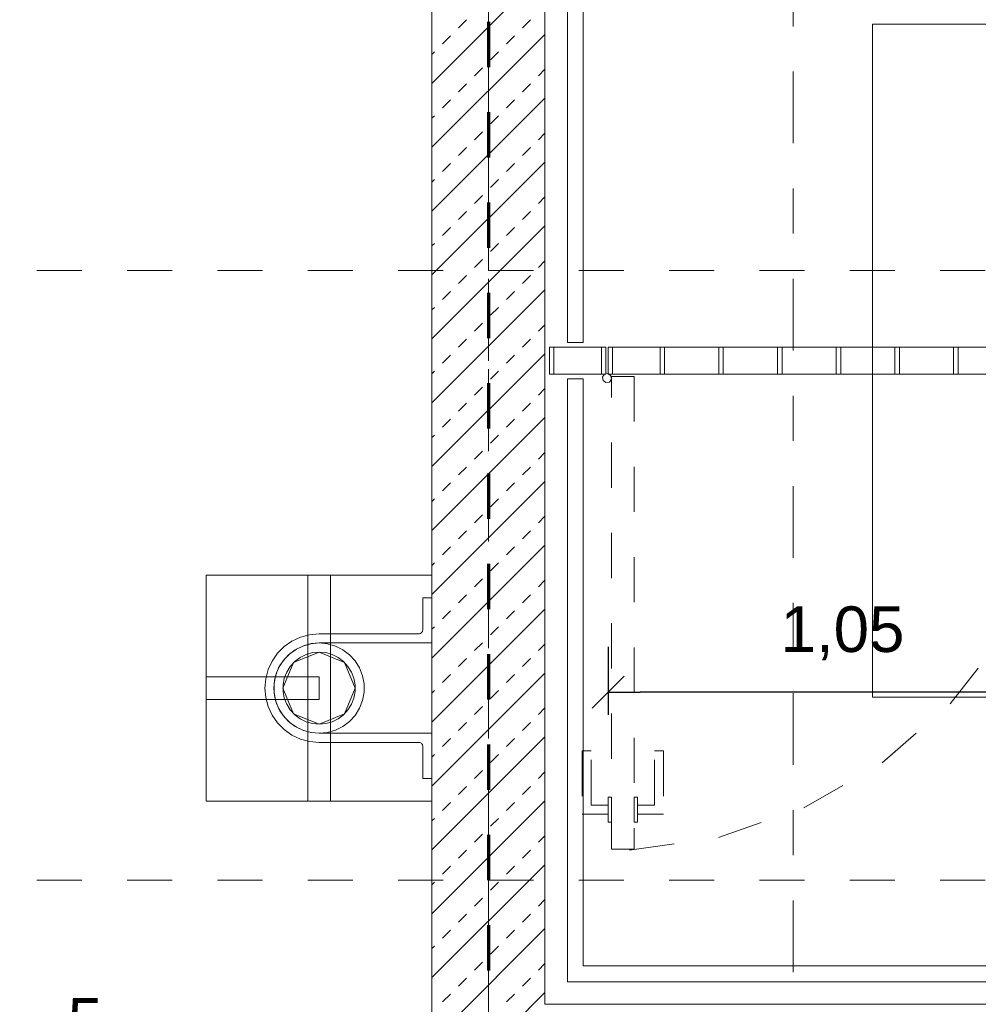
# Model space of a CAD drawing. Header units: metres. Extents: x -45.2 to 14.3, y -31.8 to 10.2.
# Tile 113 of 148: x -24 to -21.9, y -3 to -0.8. Entities that reach past the tile are written whole.
import ezdxf

# ---------------------------------------------------------------- set-up
doc = ezdxf.new("R2010")
doc.units = ezdxf.units.M
doc.header["$LTSCALE"] = 0.05
for name, pattern in [('Achsen 01', [5.291531, 3.175, -1.058062, 0.352704, -0.705764]), ('gestrichelt - 01', [2, 1, -1]), ('Raster 01', [2, 1, -1])]:
    doc.linetypes.add(name, pattern=pattern)
doc.layers.get('0').update_dxf_attribs({"lineweight": 25})
for name, color, linetype, lineweight in [('013_Beton und Stahlbetonarbeiten-340 Innenwände', 7, 'Continuous', 18), ('031_Metallbauarbeiten-340 Treppen Geländer', 7, 'Continuous', 9), ('062_Kommunikationsanlagen-000 Antennenmast', 7, 'Continuous', 9), ('AV1-Brandschutzkonzept-Brandschutzkonzept', 7, 'Continuous', 5), ('AV1-Einrichtung Bemaßung', 7, 'Continuous', 9), ('AV1-Schnitt Achsen', 7, 'Achsen 01', 18)]:
    doc.layers.add(name, color=color, linetype=linetype, lineweight=lineweight)
for name, color, linetype, lineweight, true_color in [('013_Beton und Stahlbetonarbeiten-350 Stahlbeton Treppe Ansicht', 7, 'Continuous', 9, 0xa6a6a6), ('062_Kommunikationsanlagen-000 Ansicht', 7, 'Continuous', 9, 0xa6a6a6), ('AV1-Achsen', 1, 'Achsen 01', 18, 0xff0000), ('AV1-Raster', 7, 'Raster 01', 9, 0xa6a6a6)]:
    doc.layers.add(name, color=color, linetype=linetype, lineweight=lineweight, true_color=true_color)
doc.styles.add('Arial', font='arial.ttf')

msp = doc.modelspace()

# ---------------------------------------------------------------- linework, layer by layer
at = {"color": 0, "linetype": 'Continuous', "lineweight": 15}
msp.add_line((-22.7204, -2.3192), (-22.6496, -2.2485), dxfattribs=at)
at = {"color": 0, "linetype": 'ByBlock', "lineweight": -2}
msp.add_line((-22.685, -2.2838), (-22.6143, -2.2838), dxfattribs=at)
at = {"layer": '013_Beton und Stahlbetonarbeiten-340 Innenwände', "color": 251, "linetype": 'Continuous', "lineweight": 13, "true_color": 0x4c4c4c}
for p, q in [((-22.825, -0.686), (-23.075, -0.936)), ((-23.0163, -0.8132), (-22.9986, -0.7955)), ((-22.8749, -0.8132), (-22.8572, -0.7955)), ((-22.825, -0.8275), (-23.075, -1.0775)), ((-23.0517, -0.8485), (-23.034, -0.8309)), ((-22.9103, -0.8485), (-22.8926, -0.8309)), ((-23.075, -0.8718), (-23.0694, -0.8662)), ((-22.9456, -0.8839), (-22.9279, -0.8662)), ((-22.981, -0.9192), (-22.9633, -0.9016)), ((-22.8395, -0.9192), (-22.825, -0.9047)), ((-23.0163, -0.9546), (-22.9986, -0.9369)), ((-22.8749, -0.9546), (-22.8572, -0.9369)), ((-22.825, -0.9689), (-23.075, -1.2189)), ((-23.0517, -0.9899), (-23.034, -0.9723)), ((-22.9103, -0.9899), (-22.8926, -0.9723)), ((-23.075, -1.0133), (-23.0694, -1.0076)), ((-22.9456, -1.0253), (-22.9279, -1.0076)), ((-22.981, -1.0607), (-22.9633, -1.043)), ((-22.8395, -1.0607), (-22.825, -1.0461)), ((-23.0163, -1.096), (-22.9986, -1.0783)), ((-22.8749, -1.096), (-22.8572, -1.0783)), ((-22.825, -1.1103), (-23.075, -1.3603)), ((-23.0517, -1.1314), (-23.034, -1.1137)), ((-22.9103, -1.1314), (-22.8926, -1.1137)), ((-23.075, -1.1547), (-23.0694, -1.149)), ((-22.9456, -1.1667), (-22.9279, -1.149)), ((-22.981, -1.2021), (-22.9633, -1.1844)), ((-22.8395, -1.2021), (-22.825, -1.1875)), ((-23.0163, -1.2374), (-22.9986, -1.2198)), ((-22.8749, -1.2374), (-22.8572, -1.2198)), ((-22.825, -1.2517), (-23.075, -1.5017)), ((-23.0517, -1.2728), (-23.034, -1.2551)), ((-22.9103, -1.2728), (-22.8926, -1.2551)), ((-23.075, -1.2961), (-23.0694, -1.2905)), ((-22.9456, -1.3081), (-22.9279, -1.2905)), ((-22.981, -1.3435), (-22.9633, -1.3258)), ((-22.8395, -1.3435), (-22.825, -1.329)), ((-23.0163, -1.3789), (-22.9986, -1.3612)), ((-22.8749, -1.3789), (-22.8572, -1.3612)), ((-22.825, -1.3932), (-23.075, -1.6432)), ((-23.0517, -1.4142), (-23.034, -1.3965)), ((-22.9103, -1.4142), (-22.8926, -1.3965)), ((-23.075, -1.4375), (-23.0694, -1.4319)), ((-22.9456, -1.4496), (-22.9279, -1.4319)), ((-22.981, -1.4849), (-22.9633, -1.4672)), ((-22.8395, -1.4849), (-22.825, -1.4704)), ((-23.0163, -1.5203), (-22.9986, -1.5026)), ((-22.8749, -1.5203), (-22.8572, -1.5026)), ((-22.825, -1.5346), (-23.075, -1.7846)), ((-23.0517, -1.5556), (-23.034, -1.538)), ((-22.9103, -1.5556), (-22.8926, -1.538)), ((-23.075, -1.579), (-23.0694, -1.5733)), ((-22.9456, -1.591), (-22.9279, -1.5733)), ((-22.981, -1.6263), (-22.9633, -1.6087)), ((-22.8395, -1.6263), (-22.825, -1.6118)), ((-23.0163, -1.6617), (-22.9986, -1.644)), ((-22.8749, -1.6617), (-22.8572, -1.644)), ((-22.825, -1.676), (-23.075, -1.926)), ((-23.0517, -1.6971), (-23.034, -1.6794)), ((-22.9103, -1.6971), (-22.8926, -1.6794)), ((-23.075, -1.7204), (-23.0694, -1.7147)), ((-22.9456, -1.7324), (-22.9279, -1.7147)), ((-22.981, -1.7678), (-22.9633, -1.7501)), ((-22.8395, -1.7678), (-22.825, -1.7532)), ((-23.0163, -1.8031), (-22.9986, -1.7854)), ((-22.8749, -1.8031), (-22.8572, -1.7854)), ((-22.825, -1.8174), (-23.075, -2.0674)), ((-23.0517, -1.8385), (-23.034, -1.8208)), ((-22.9103, -1.8385), (-22.8926, -1.8208)), ((-23.075, -1.8618), (-23.0694, -1.8562)), ((-22.9456, -1.8738), (-22.9279, -1.8562)), ((-22.981, -1.9092), (-22.9633, -1.8915)), ((-22.8395, -1.9092), (-22.825, -1.8946)), ((-23.0163, -1.9445), (-22.9986, -1.9269)), ((-22.8749, -1.9445), (-22.8572, -1.9269)), ((-22.825, -1.9588), (-23.075, -2.2088)), ((-23.0517, -1.9799), (-23.034, -1.9622)), ((-22.9103, -1.9799), (-22.8926, -1.9622)), ((-23.075, -2.0032), (-23.0694, -1.9976)), ((-22.9456, -2.0153), (-22.9279, -1.9976)), ((-22.981, -2.0506), (-22.9633, -2.0329)), ((-22.8395, -2.0506), (-22.825, -2.0361)), ((-23.0163, -2.086), (-22.9986, -2.0683)), ((-22.8749, -2.086), (-22.8572, -2.0683)), ((-22.825, -2.1003), (-23.075, -2.3503)), ((-23.0517, -2.1213), (-23.034, -2.1036)), ((-22.9103, -2.1213), (-22.8926, -2.1036)), ((-23.075, -2.1446), (-23.0694, -2.139)), ((-22.9456, -2.1567), (-22.9279, -2.139)), ((-22.981, -2.192), (-22.9633, -2.1744)), ((-22.8395, -2.192), (-22.825, -2.1775)), ((-23.0163, -2.2274), (-22.9986, -2.2097)), ((-22.8749, -2.2274), (-22.8572, -2.2097)), ((-22.825, -2.2417), (-23.075, -2.4917)), ((-23.0517, -2.2627), (-23.034, -2.2451)), ((-22.9103, -2.2627), (-22.8926, -2.2451)), ((-23.075, -2.2861), (-23.0694, -2.2804)), ((-22.9456, -2.2981), (-22.9279, -2.2804)), ((-22.981, -2.3335), (-22.9633, -2.3158)), ((-22.8395, -2.3335), (-22.825, -2.3189)), ((-23.0163, -2.3688), (-22.9986, -2.3511)), ((-22.8749, -2.3688), (-22.8572, -2.3511)), ((-22.825, -2.3831), (-23.075, -2.6331)), ((-23.0517, -2.4042), (-23.034, -2.3865)), ((-22.9103, -2.4042), (-22.8926, -2.3865)), ((-23.075, -2.4275), (-23.0694, -2.4218)), ((-22.9456, -2.4395), (-22.9279, -2.4218)), ((-22.981, -2.4749), (-22.9633, -2.4572)), ((-22.8395, -2.4749), (-22.825, -2.4603)), ((-23.0163, -2.5102), (-22.9986, -2.4926)), ((-22.8749, -2.5102), (-22.8572, -2.4926)), ((-22.825, -2.5245), (-23.075, -2.7745)), ((-23.0517, -2.5456), (-23.034, -2.5279)), ((-22.9103, -2.5456), (-22.8926, -2.5279)), ((-23.075, -2.5689), (-23.0694, -2.5633)), ((-22.9456, -2.5809), (-22.9279, -2.5633)), ((-22.981, -2.6163), (-22.9633, -2.5986)), ((-22.8395, -2.6163), (-22.825, -2.6017)), ((-23.0163, -2.6517), (-22.9986, -2.634)), ((-22.8749, -2.6517), (-22.8572, -2.634)), ((-22.825, -2.6659), (-23.075, -2.9159)), ((-23.0517, -2.687), (-23.034, -2.6693)), ((-22.9103, -2.687), (-22.8926, -2.6693)), ((-23.075, -2.7103), (-23.0694, -2.7047)), ((-22.9456, -2.7224), (-22.9279, -2.7047)), ((-22.981, -2.7577), (-22.9633, -2.74)), ((-22.8395, -2.7577), (-22.825, -2.7432)), ((-23.0163, -2.7931), (-22.9986, -2.7754)), ((-22.8749, -2.7931), (-22.8572, -2.7754)), ((-22.825, -2.8074), (-23.075, -3.0574)), ((-23.0517, -2.8284), (-23.034, -2.8107)), ((-22.9103, -2.8284), (-22.8926, -2.8107)), ((-23.075, -2.8517), (-23.0694, -2.8461)), ((-22.9456, -2.8638), (-22.9279, -2.8461)), ((-22.981, -2.8991), (-22.9633, -2.8815)), ((-22.8395, -2.8991), (-22.825, -2.8846)), ((-23.0163, -2.9345), (-22.9986, -2.9168)), ((-22.8749, -2.9345), (-22.8572, -2.9168)), ((-22.825, -2.9488), (-23.075, -3.1988)), ((-23.0517, -2.9698), (-23.034, -2.9522)), ((-22.9103, -2.9698), (-22.8926, -2.9522))]:
    msp.add_line(p, q, dxfattribs=at)
at = {"layer": '013_Beton und Stahlbetonarbeiten-340 Innenwände'}
msp.add_lwpolyline([(-20.625, -5.275), (-20.625, -3.225), (-17.875, -3.225), (-17.875, -2.975), (-22.825, -2.975), (-22.825, -0.125), (-23.075, -0.125), (-23.075, -3.725), (-22.825, -3.725), (-22.825, -3.225), (-20.875, -3.225), (-20.875, -5.525), (-17.875, -5.525), (-17.875, -5.275)], close=True, dxfattribs=at)
at = {"layer": '013_Beton und Stahlbetonarbeiten-350 Stahlbeton Treppe Ansicht', "color": 8, "linetype": 'Continuous', "lineweight": 18, "true_color": 0x808080}
msp.add_lwpolyline([(-18.185, -0.805), (-22.1, -0.805), (-22.1, -2.295), (-18.185, -2.295)], dxfattribs=at)
at = {"layer": '031_Metallbauarbeiten-340 Treppen Geländer', "color": 253, "linetype": 'Continuous', "lineweight": 9, "true_color": 0xa6a6a6}
for points in [[(-22.775, -1.51), (-22.74, -1.51), (-22.74, -0.21), (-21.375, -0.21), (-21.375, -0.175), (-22.775, -0.175)], [(-21.085, -2.89), (-22.74, -2.89), (-22.74, -1.59), (-22.775, -1.59), (-22.775, -2.925), (-21.085, -2.925)]]:
    msp.add_lwpolyline(points, close=True, dxfattribs=at)
at = {"layer": '031_Metallbauarbeiten-340 Treppen Geländer', "color": 8, "linetype": 'Continuous', "lineweight": 13, "true_color": 0x808080}
for points in [[(-22.815, -1.52), (-22.69, -1.52), (-22.69, -1.58), (-22.815, -1.58)], [(-22.685, -1.52), (-21.6375, -1.52), (-21.6375, -1.58), (-22.685, -1.58)]]:
    msp.add_lwpolyline(points, close=True, dxfattribs=at)
at = {"layer": '031_Metallbauarbeiten-340 Treppen Geländer', "color": 7, "linetype": 'Continuous', "lineweight": 13}
for points in [[(-22.815, -1.52), (-22.805, -1.52), (-22.805, -1.58), (-22.815, -1.58)], [(-22.7, -1.52), (-22.69, -1.52), (-22.69, -1.58), (-22.7, -1.58)], [(-22.685, -1.52), (-22.675, -1.52), (-22.675, -1.58), (-22.685, -1.58)], [(-22.57, -1.52), (-22.56, -1.52), (-22.56, -1.58), (-22.57, -1.58)], [(-22.44, -1.52), (-22.43, -1.52), (-22.43, -1.58), (-22.44, -1.58)], [(-22.31, -1.52), (-22.3, -1.52), (-22.3, -1.58), (-22.31, -1.58)], [(-22.18, -1.52), (-22.17, -1.52), (-22.17, -1.58), (-22.18, -1.58)], [(-22.05, -1.52), (-22.04, -1.52), (-22.04, -1.58), (-22.05, -1.58)], [(-21.92, -1.52), (-21.91, -1.52), (-21.91, -1.58), (-21.92, -1.58)]]:
    msp.add_lwpolyline(points, close=True, dxfattribs=at)
at = {"layer": '031_Metallbauarbeiten-340 Treppen Geländer', "color": 7}
msp.add_lwpolyline([(-22.685, -1.5786), (-22.6787, -1.5833), (-22.6775, -1.5911), (-22.6822, -1.5975), (-22.69, -1.5986), (-22.6963, -1.5939), (-22.6975, -1.5861), (-22.6928, -1.5798)], close=True, dxfattribs=at)
at = {"layer": '031_Metallbauarbeiten-340 Treppen Geländer', "color": 253, "linetype": 'gestrichelt - 01', "true_color": 0xa6a6a6}
for points in [[(-22.6775, -1.585), (-22.6275, -1.585), (-22.6275, -2.6315), (-22.6775, -2.6315)], [(-22.685, -2.554), (-22.685, -2.534), (-22.7225, -2.534), (-22.7225, -2.414), (-22.7425, -2.414), (-22.7425, -2.554)], [(-22.62, -2.554), (-22.62, -2.534), (-22.5825, -2.534), (-22.5825, -2.414), (-22.5625, -2.414), (-22.5625, -2.554)], [(-22.685, -2.5165), (-22.6775, -2.5165), (-22.6775, -2.5715), (-22.685, -2.5715)], [(-22.6275, -2.5165), (-22.62, -2.5165), (-22.62, -2.5715), (-22.6275, -2.5715)]]:
    msp.add_lwpolyline(points, close=True, dxfattribs=at)
msp.add_lwpolyline([(-22.6379, -2.6338), (-22.4403, -2.6055), (-22.2516, -2.5402), (-22.0786, -2.4404), (-21.9277, -2.3097), (-21.8043, -2.1528), (-21.7127, -1.9753), (-21.6565, -1.7838), (-21.6375, -1.585)], dxfattribs=at)
at = {"layer": '062_Kommunikationsanlagen-000 Ansicht'}
for points in [[(-23.075, -2.025), (-23.075, -2.525), (-23.575, -2.525), (-23.575, -2.025)], [(-23.3, -2.525), (-23.35, -2.525), (-23.35, -2.025), (-23.3, -2.025)], [(-23.095, -2.145), (-23.095, -2.075), (-23.075, -2.075), (-23.075, -2.175), (-23.325, -2.175), (-23.325, -2.175), (-23.3424, -2.1765), (-23.3592, -2.181), (-23.375, -2.1884), (-23.3893, -2.1984), (-23.4016, -2.2107), (-23.4116, -2.225), (-23.419, -2.2408), (-23.4235, -2.2576), (-23.425, -2.275), (-23.425, -2.275), (-23.4235, -2.2924), (-23.419, -2.3092), (-23.4116, -2.325), (-23.4016, -2.3393), (-23.3893, -2.3516), (-23.375, -2.3616), (-23.3592, -2.369), (-23.3424, -2.3735), (-23.325, -2.375), (-23.075, -2.375), (-23.075, -2.475), (-23.095, -2.475), (-23.095, -2.405), (-23.095, -2.405), (-23.0952, -2.4033), (-23.0956, -2.4016), (-23.0963, -2.4), (-23.0973, -2.3986), (-23.0986, -2.3973), (-23.1, -2.3963), (-23.1016, -2.3956), (-23.1033, -2.3952), (-23.105, -2.395), (-23.325, -2.395), (-23.325, -2.395), (-23.3458, -2.3932), (-23.366, -2.3878), (-23.385, -2.3789), (-23.4021, -2.3669), (-23.4169, -2.3521), (-23.4289, -2.335), (-23.4289, -2.335), (-23.4378, -2.316), (-23.4432, -2.2958), (-23.445, -2.275), (-23.4432, -2.2542), (-23.4378, -2.234), (-23.4289, -2.215), (-23.4289, -2.215), (-23.4169, -2.1979), (-23.4021, -2.1831), (-23.385, -2.1711), (-23.366, -2.1622), (-23.3458, -2.1568), (-23.325, -2.155), (-23.105, -2.155), (-23.105, -2.155), (-23.1033, -2.1548), (-23.1016, -2.1544), (-23.1, -2.1537), (-23.0986, -2.1527), (-23.0973, -2.1514), (-23.0963, -2.15), (-23.0956, -2.1484), (-23.0952, -2.1467)], [(-23.325, -2.355), (-23.3816, -2.3316), (-23.405, -2.275), (-23.3816, -2.2184), (-23.325, -2.195), (-23.2684, -2.2184), (-23.245, -2.275), (-23.2684, -2.3316)], [(-23.325, -2.25), (-23.325, -2.3), (-23.575, -2.3), (-23.575, -2.25)]]:
    msp.add_lwpolyline(points, close=True, dxfattribs=at)
at = {"layer": '062_Kommunikationsanlagen-000 Antennenmast'}
for points in [[(-23.325, -2.175), (-23.3066, -2.1767), (-23.2889, -2.1818), (-23.2724, -2.19), (-23.2576, -2.2011), (-23.2452, -2.2147), (-23.2355, -2.2304), (-23.2288, -2.2476), (-23.2254, -2.2658), (-23.2254, -2.2842), (-23.2288, -2.3024), (-23.2355, -2.3196), (-23.2452, -2.3353), (-23.2576, -2.3489), (-23.2724, -2.36), (-23.2889, -2.3682), (-23.3066, -2.3733), (-23.325, -2.375), (-23.325, -2.375), (-23.3434, -2.3733), (-23.3611, -2.3682), (-23.3776, -2.36), (-23.3924, -2.3489), (-23.4048, -2.3353), (-23.4145, -2.3196), (-23.4212, -2.3024), (-23.4246, -2.2842), (-23.4246, -2.2658), (-23.4212, -2.2476), (-23.4145, -2.2304), (-23.4048, -2.2147), (-23.3924, -2.2011), (-23.3776, -2.19), (-23.3611, -2.1818), (-23.3434, -2.1767)], [(-23.325, -2.195), (-23.3103, -2.1964), (-23.2961, -2.2004), (-23.2829, -2.207), (-23.2711, -2.2159), (-23.2612, -2.2268), (-23.2534, -2.2393), (-23.2481, -2.2531), (-23.2453, -2.2676), (-23.2453, -2.2824), (-23.2481, -2.2969), (-23.2534, -2.3107), (-23.2612, -2.3232), (-23.2711, -2.3341), (-23.2829, -2.343), (-23.2961, -2.3496), (-23.3103, -2.3536), (-23.325, -2.355), (-23.325, -2.355), (-23.3397, -2.3536), (-23.3539, -2.3496), (-23.3671, -2.343), (-23.3789, -2.3341), (-23.3888, -2.3232), (-23.3966, -2.3107), (-23.4019, -2.2969), (-23.4047, -2.2824), (-23.4047, -2.2676), (-23.4019, -2.2531), (-23.3966, -2.2393), (-23.3888, -2.2268), (-23.3789, -2.2159), (-23.3671, -2.207), (-23.3539, -2.2004), (-23.3397, -2.1964)]]:
    msp.add_lwpolyline(points, close=True, dxfattribs=at)
at = {"layer": 'AV1-Achsen'}
msp.add_line((-22.95, -26.5), (-22.95, 4.9), dxfattribs=at)
at = {"layer": 'AV1-Brandschutzkonzept-Brandschutzkonzept', "color": 14, "linetype": 'gestrichelt - 01', "lineweight": 70, "true_color": 0xaa0000}
msp.add_line((-22.95, 0), (-22.95, -3.1), dxfattribs=at)
at = {"layer": 'AV1-Einrichtung Bemaßung', "color": 0, "lineweight": -2}
for p, q in [((-22.685, -2.1838), (-22.685, -2.3338)), ((-21.7082, -2.2838), (-22.6143, -2.2838))]:
    msp.add_line(p, q, dxfattribs=at)
at = {"layer": 'AV1-Raster'}
for p, q in [((-22.95, -22.95), (-22.95, 1.35)), ((1.35, -1.35), (-40.5, -1.35)), ((1.35, -2.7), (-40.5, -2.7))]:
    msp.add_line(p, q, dxfattribs=at)
at = {"layer": 'AV1-Schnitt Achsen'}
msp.add_line((-22.275, -26.3), (-22.275, 4.7), dxfattribs=at)
at = {"layer": 'Defpoints', "color": 0, "lineweight": 0}
for p, q in [((-22.685, -1.58), (-22.685, -1.58)), ((-22.685, -2.2838), (-22.685, -2.2838))]:
    msp.add_line(p, q, dxfattribs=at)

# ---------------------------------------------------------------- texts
at = {"layer": 'AV1-Einrichtung Bemaßung', "color": 0, "attachment_point": 7, "style": 'Arial'}
for s, insert, char_height in [('1,05', (-22.3032, -2.2137), 0.10087), ('5', (-23.8817, -3.0633), 0.1009)]:
    msp.add_mtext(s, dxfattribs=dict(at, insert=insert, char_height=char_height))

doc.saveas('drawing.dxf')
